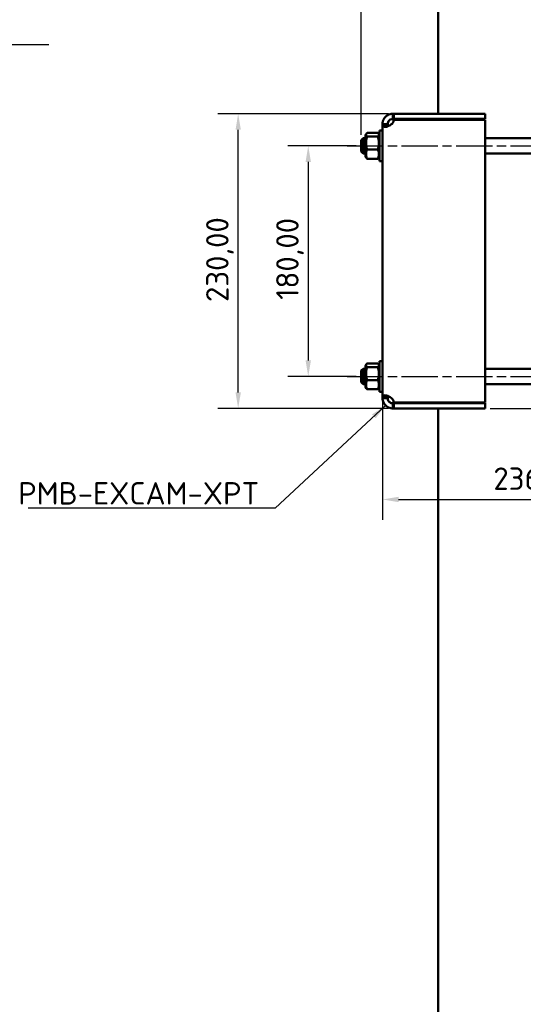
# Model space of a CAD drawing. Header units: millimetres. Extents: x 0 to 2970, y 0 to 2100.
# Tile 12 of 22: x 681 to 1074, y 930 to 1699. Entities that reach past the tile are written whole.
import ezdxf

# ---------------------------------------------------------------- set-up
doc = ezdxf.new("R2010")
doc.units = ezdxf.units.MM
doc.header["$LTSCALE"] = 5
doc.linetypes.add('CHAIN', pattern=[0.3543, 0.2362, -0.0295, 0.0591, -0.0295])
for name, color, linetype, lineweight in [('Bemaßung (ISO)', 7, 'Continuous', 25), ('Mittellinie (ISO)', 7, 'Continuous', 25), ('Sichtbar (ISO)', 7, 'Continuous', 50), ('Symbol (ISO)', 7, 'Continuous', 25)]:
    doc.layers.add(name, color=color, linetype=linetype, lineweight=lineweight)
doc.styles.add('Notiztext (DIN)', font='isocpeur.ttf')
doc.dimstyles.new('Standard (DIN)', dxfattribs={"dimscale": 5, "dimtxt": 3.5, "dimasz": 2.5, "dimexe": 3.175, "dimexo": 0.8, "dimgap": 0.8, "dimtad": 1, "dimrnd": 1e-08, "dimzin": 0, "dimtxsty": 'Notiztext (DIN)', "dimcen": 0.09, "dimdle": 10, "dimclrd": 256, "dimclre": 256, "dimclrt": 256, "dimadec": 0, "dimazin": 0, "dimtfac": 1, "dimtmove": 0, "dimatfit": 3, "dimfxl": 1, "dimtolj": 1, "dimtzin": 0, "dimlwd": -1, "dimlwe": -1, "dimarcsym": 0})
doc.dimstyles.new('Standard - Methode 2a (DIN)$7', dxfattribs={"dimscale": 5, "dimtxt": 3.5, "dimasz": 2.5, "dimexe": 3.175, "dimexo": 0.8, "dimgap": 0.8, "dimtad": 1, "dimtih": 1, "dimtoh": 1, "dimrnd": 1e-08, "dimtxsty": 'Notiztext (DIN)', "dimcen": 0.09, "dimdle": 10, "dimclrd": 256, "dimclre": 256, "dimclrt": 256, "dimazin": 2, "dimtfac": 1, "dimtmove": 0, "dimatfit": 3, "dimfxl": 1, "dimtolj": 1, "dimlwd": -1, "dimlwe": -1, "dimarcsym": 0})

# ---------------------------------------------------------------- blocks, each defined once
blk = doc.blocks.new('*D7')
at = {"layer": 'Bemaßung (ISO)'}
for p, q in [((969.17, 1625.28), (835.96, 1625.28)), ((851.83, 1407.78), (851.83, 1612.78)), ((969.17, 1395.28), (835.96, 1395.28))]:
    blk.add_line(p, q, dxfattribs=at)
for points in [[(849.75, 1612.78), (853.92, 1612.78), (851.83, 1625.28)], [(849.75, 1407.78), (853.92, 1407.78), (851.83, 1395.28)]]:
    blk.add_solid(points, dxfattribs=at)
at = {"layer": 'Defpoints', "color": 0}
for p in [(851.83, 1625.28), (973.17, 1625.28), (973.17, 1395.28)]:
    blk.add_point(p, dxfattribs=at)
at = {"layer": 'Bemaßung (ISO)', "insert": (826.83, 1478.35), "char_height": 17.5, "attachment_point": 1, "rotation": 90, "style": 'Notiztext (DIN)'}
blk.add_mtext('\\A1;230,00', dxfattribs=at)
blk = doc.blocks.new('*D8')
at = {"layer": 'Bemaßung (ISO)'}
for p, q in [((1701.96, 1449.95), (1701.96, 1462.45)), ((1555, 1437.45), (1717.84, 1437.45)), ((1701.96, 1437.45), (1701.96, 1395.28)), ((1048.48, 1395.28), (1717.84, 1395.28)), ((1701.96, 1382.78), (1701.96, 1309.38))]:
    blk.add_line(p, q, dxfattribs=at)
for points in [[(1699.88, 1449.95), (1704.05, 1449.95), (1701.96, 1437.45)], [(1699.88, 1382.78), (1704.05, 1382.78), (1701.96, 1395.28)]]:
    blk.add_solid(points, dxfattribs=at)
at = {"layer": 'Defpoints', "color": 0}
for p in [(1551, 1437.45), (1044.48, 1395.28), (1701.96, 1395.28)]:
    blk.add_point(p, dxfattribs=at)
at = {"layer": 'Bemaßung (ISO)', "insert": (1676.96, 1313.38), "char_height": 17.5, "attachment_point": 1, "rotation": 90, "style": 'Notiztext (DIN)'}
blk.add_mtext('\\A1;42,16', dxfattribs=at)
blk = doc.blocks.new('*D12')
at = {"layer": 'Bemaßung (ISO)'}
for p, q in [((947.82, 1608.78), (947.82, 1906.16)), ((1664.96, 1453.93), (1664.96, 1906.16)), ((960.32, 1890.28), (1652.46, 1890.28))]:
    blk.add_line(p, q, dxfattribs=at)
for points in [[(960.32, 1892.37), (960.32, 1888.2), (947.82, 1890.28)], [(1652.46, 1892.37), (1652.46, 1888.2), (1664.96, 1890.28)]]:
    blk.add_solid(points, dxfattribs=at)
at = {"layer": 'Defpoints', "color": 0}
for p in [(1664.96, 1890.28), (947.82, 1604.78), (1664.96, 1449.93)]:
    blk.add_point(p, dxfattribs=at)
at = {"layer": 'Bemaßung (ISO)', "insert": (1277.08, 1915.28), "char_height": 17.5, "attachment_point": 1, "style": 'Notiztext (DIN)'}
blk.add_mtext('\\A1;717,14', dxfattribs=at)
blk = doc.blocks.new('*D14')
at = {"layer": 'Bemaßung (ISO)'}
for p, q in [((943.82, 1600.28), (890.62, 1600.28)), ((906.49, 1587.78), (906.49, 1432.78)), ((943.82, 1420.28), (890.62, 1420.28))]:
    blk.add_line(p, q, dxfattribs=at)
for points in [[(904.41, 1587.78), (908.58, 1587.78), (906.49, 1600.28)], [(904.41, 1432.78), (908.58, 1432.78), (906.49, 1420.28)]]:
    blk.add_solid(points, dxfattribs=at)
at = {"layer": 'Defpoints', "color": 0}
for p in [(947.82, 1600.28), (906.49, 1420.28), (947.82, 1420.28)]:
    blk.add_point(p, dxfattribs=at)
at = {"layer": 'Bemaßung (ISO)', "insert": (881.49, 1480.1), "char_height": 17.5, "attachment_point": 1, "rotation": 90, "style": 'Notiztext (DIN)'}
blk.add_mtext('\\A1;180,00', dxfattribs=at)
blk = doc.blocks.new('*D15')
at = {"layer": 'Bemaßung (ISO)'}
for p, q in [((964.48, 1400.21), (964.48, 1308.33)), ((1201.17, 1400.21), (1201.17, 1308.33)), ((976.98, 1324.21), (1188.67, 1324.21))]:
    blk.add_line(p, q, dxfattribs=at)
for points in [[(976.98, 1326.29), (976.98, 1322.12), (964.48, 1324.21)], [(1188.67, 1326.29), (1188.67, 1322.12), (1201.17, 1324.21)]]:
    blk.add_solid(points, dxfattribs=at)
at = {"layer": 'Defpoints', "color": 0}
for p in [(964.48, 1404.21), (1201.17, 1404.21), (1201.17, 1324.21)]:
    blk.add_point(p, dxfattribs=at)
at = {"layer": 'Bemaßung (ISO)', "insert": (1050.88, 1349.21), "char_height": 17.5, "attachment_point": 1, "style": 'Notiztext (DIN)'}
blk.add_mtext('\\A1;236,69', dxfattribs=at)

msp = doc.modelspace()

# ---------------------------------------------------------------- linework, layer by layer
at = {"layer": 'Mittellinie (ISO)', "linetype": 'CHAIN', "ltscale": 23.990969}
for p, q in [((936.821, 1600.284), (1228.821, 1600.284)), ((936.821, 1420.284), (1228.821, 1420.284))]:
    msp.add_line(p, q, dxfattribs=at)
at = {"layer": 'Sichtbar (ISO)'}
for p, q in [((1007.821, 1625.284), (1007.821, 1760.284)), ((972.476, 1625.284), (973.166, 1625.284)), ((972.476, 1625.284), (972.476, 1623.044)), ((972.476, 1623.044), (972.476, 1621.284)), ((1044.476, 1625.284), (973.166, 1625.284)), ((973.166, 1625.284), (973.166, 1621.284)), ((1044.476, 1621.284), (1044.476, 1625.284)), ((968.476, 1617.284), (964.476, 1617.284)), ((964.476, 1616.362), (964.476, 1617.284)), ((968.476, 1616.362), (964.476, 1616.362)), ((964.476, 1404.207), (964.476, 1616.362)), ((968.476, 1617.284), (968.476, 1616.362)), ((973.166, 1621.284), (972.476, 1621.284)), ((973.166, 1621.284), (1044.476, 1621.284)), ((973.166, 1620.577), (1044.476, 1620.577)), ((1007.821, 1620.577), (1007.821, 1621.284)), ((1044.476, 1620.577), (1044.476, 1399.991)), ((951.176, 1608.584), (951.788, 1609.645)), ((951.176, 1608.584), (951.176, 1591.984)), ((960.768, 1610.366), (952.384, 1610.366)), ((960.768, 1607.51), (952.384, 1607.51)), ((961.976, 1608.584), (961.364, 1609.645)), ((961.976, 1588.284), (961.976, 1612.284)), ((964.476, 1612.284), (961.976, 1612.284)), ((947.821, 1604.784), (949.321, 1606.284)), ((947.821, 1595.784), (947.821, 1604.784)), ((949.321, 1606.284), (949.321, 1594.284)), ((949.321, 1606.284), (951.176, 1606.284)), ((1044.476, 1606.284), (1121.166, 1606.284)), ((947.821, 1595.784), (949.321, 1594.284)), ((949.321, 1594.284), (951.176, 1594.284)), ((951.176, 1591.984), (951.788, 1590.924)), ((960.768, 1597.428), (952.384, 1597.428)), ((961.976, 1591.984), (961.364, 1590.924)), ((1044.476, 1594.284), (1121.166, 1594.284)), ((960.768, 1590.203), (952.384, 1590.203)), ((964.476, 1588.284), (961.976, 1588.284)), ((960.768, 1430.366), (952.384, 1430.366)), ((961.976, 1408.284), (961.976, 1432.284)), ((964.476, 1432.284), (961.976, 1432.284)), ((947.821, 1424.784), (949.321, 1426.284)), ((947.821, 1415.784), (947.821, 1424.784)), ((949.321, 1426.284), (949.321, 1414.284)), ((949.321, 1426.284), (951.176, 1426.284)), ((951.176, 1428.584), (951.788, 1429.645)), ((951.176, 1428.584), (951.176, 1411.984)), ((960.768, 1427.51), (952.384, 1427.51)), ((961.976, 1428.584), (961.364, 1429.645)), ((1044.476, 1426.284), (1121.166, 1426.284)), ((947.821, 1415.784), (949.321, 1414.284)), ((960.768, 1417.428), (952.384, 1417.428)), ((949.321, 1414.284), (951.176, 1414.284)), ((951.176, 1411.984), (951.788, 1410.924)), ((960.768, 1410.203), (952.384, 1410.203)), ((961.976, 1411.984), (961.364, 1410.924)), ((964.476, 1408.284), (961.976, 1408.284)), ((1044.476, 1414.284), (1121.166, 1414.284)), ((968.476, 1404.207), (964.476, 1404.207)), ((964.476, 1403.284), (964.476, 1404.207)), ((968.476, 1403.284), (964.476, 1403.284)), ((968.476, 1404.207), (968.476, 1403.284)), ((972.476, 1399.284), (973.166, 1399.284)), ((972.476, 1399.284), (972.476, 1397.524)), ((1044.476, 1399.991), (973.166, 1399.991)), ((973.166, 1399.284), (1044.476, 1399.284)), ((973.166, 1399.284), (973.166, 1395.284)), ((1007.821, 1399.284), (1007.821, 1399.991)), ((1044.476, 1399.284), (1044.476, 1395.284)), ((972.476, 1397.524), (972.476, 1395.284)), ((973.166, 1395.284), (972.476, 1395.284)), ((973.166, 1395.284), (1044.476, 1395.284)), ((1007.821, 732.784), (1007.821, 1395.284))]:
    msp.add_line(p, q, dxfattribs=at)
for centre, start, end in [((967.184, 1621.04), 331.878279, 355.57232), ((967.184, 1399.528), 4.42768, 28.121721)]:
    msp.add_arc(centre, 6, start, end, dxfattribs=at)
for points, knots in [([(964.476, 1617.284), (964.476, 1618.453), (964.769, 1619.894), (965.494, 1621.19), (966.202, 1622.455), (967.309, 1623.54), (968.481, 1624.216), (969.799, 1624.975), (971.143, 1625.225), (972.055, 1625.273), (972.206, 1625.281), (972.347, 1625.284), (972.476, 1625.284)], [2.4651586, 2.4651586, 2.4651586, 2.4651586, 3.0047844, 3.0047844, 3.0047844, 3.5314643, 3.5314643, 3.5314643, 4.1232393, 4.1232393, 4.1232393, 4.2215724, 4.2215724, 4.2215724, 4.2215724]), ([(972.476, 1618.212), (971.712, 1617.183), (970.494, 1616.32), (969.194, 1615.764), (968.019, 1615.262), (966.813, 1615.01), (965.963, 1615.043), (965.095, 1615.077), (964.622, 1615.407), (964.508, 1615.988), (964.486, 1616.103), (964.476, 1616.228), (964.476, 1616.362)], [0.4908166, 0.4908166, 0.4908166, 0.4908166, 1.0745307, 1.0745307, 1.0745307, 1.6019849, 1.6019849, 1.6019849, 2.1406099, 2.1406099, 2.1406099, 2.2472304, 2.2472304, 2.2472304, 2.2472304]), ([(972.476, 1621.284), (972.026, 1621.284), (971.255, 1621.194), (970.49, 1620.757), (969.776, 1620.348), (969.119, 1619.625), (968.786, 1618.828), (968.563, 1618.296), (968.476, 1617.748), (968.476, 1617.284)], [2.0616129, 2.0616129, 2.0616129, 2.0616129, 2.7481771, 2.7481771, 2.7481771, 3.3898402, 3.3898402, 3.3898402, 3.8180267, 3.8180267, 3.8180267, 3.8180267]), ([(964.476, 1404.207), (964.476, 1404.883), (964.769, 1405.325), (965.494, 1405.472), (966.202, 1405.616), (967.309, 1405.478), (968.481, 1405.078), (969.799, 1404.628), (971.143, 1403.846), (972.055, 1402.862), (972.206, 1402.699), (972.347, 1402.53), (972.476, 1402.356)], [-2.2472304, -2.2472304, -2.2472304, -2.2472304, -1.7076046, -1.7076046, -1.7076046, -1.1809247, -1.1809247, -1.1809247, -0.5891497, -0.5891497, -0.5891497, -0.4908166, -0.4908166, -0.4908166, -0.4908166]), ([(972.476, 1395.284), (971.712, 1395.284), (970.494, 1395.404), (969.194, 1395.988), (968.019, 1396.517), (966.813, 1397.446), (965.963, 1398.639), (965.095, 1399.856), (964.622, 1401.309), (964.508, 1402.564), (964.486, 1402.812), (964.476, 1403.053), (964.476, 1403.284)], [2.0616129, 2.0616129, 2.0616129, 2.0616129, 2.645327, 2.645327, 2.645327, 3.1727813, 3.1727813, 3.1727813, 3.7114062, 3.7114062, 3.7114062, 3.8180267, 3.8180267, 3.8180267, 3.8180267]), ([(968.476, 1403.284), (968.476, 1402.595), (968.692, 1401.716), (969.198, 1400.992), (969.7, 1400.274), (970.463, 1399.752), (971.151, 1399.51), (971.682, 1399.324), (972.156, 1399.284), (972.476, 1399.284)], [2.4651586, 2.4651586, 2.4651586, 2.4651586, 3.1013215, 3.1013215, 3.1013215, 3.733287, 3.733287, 3.733287, 4.2215724, 4.2215724, 4.2215724, 4.2215724])]:
    msp.add_open_spline(points, degree=3, knots=knots, dxfattribs=at)
for points in [[(968.476, 1616.362), (968.476, 1616.023), (968.515, 1615.744), (968.598, 1615.531)], [(968.592, 1405.039), (968.511, 1404.826), (968.476, 1404.545), (968.476, 1404.207)]]:
    msp.add_open_spline(points, degree=3, dxfattribs=at)
for points, weights in [([(952.384, 1610.366), (950.884, 1608.938), (952.384, 1607.51)], [1, 1.15470053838, 1]), ([(952.384, 1607.51), (950.884, 1602.469), (952.384, 1597.428)], [1, 1.15470053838, 1]), ([(960.768, 1607.51), (962.268, 1608.938), (960.768, 1610.366)], [1, 1.15470053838, 1]), ([(960.768, 1597.428), (962.268, 1602.469), (960.768, 1607.51)], [1, 1.15470053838, 1]), ([(952.384, 1597.428), (950.884, 1593.816), (952.384, 1590.203)], [1, 1.15470053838, 1]), ([(960.768, 1590.203), (962.268, 1593.816), (960.768, 1597.428)], [1, 1.15470053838, 1]), ([(952.384, 1590.203), (951.985, 1590.582), (951.788, 1590.924)], [1, 1.03690571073, 1.05620280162]), ([(961.364, 1590.924), (961.166, 1590.582), (960.768, 1590.203)], [1.05620280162, 1.03690571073, 1]), ([(952.384, 1430.366), (950.884, 1428.938), (952.384, 1427.51)], [1, 1.15470053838, 1]), ([(960.768, 1427.51), (962.268, 1428.938), (960.768, 1430.366)], [1, 1.15470053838, 1]), ([(952.384, 1427.51), (950.884, 1422.469), (952.384, 1417.428)], [1, 1.15470053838, 1]), ([(960.768, 1417.428), (962.268, 1422.469), (960.768, 1427.51)], [1, 1.15470053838, 1]), ([(952.384, 1417.428), (950.884, 1413.816), (952.384, 1410.203)], [1, 1.15470053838, 1]), ([(960.768, 1410.203), (962.268, 1413.816), (960.768, 1417.428)], [1, 1.15470053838, 1]), ([(952.384, 1410.203), (951.985, 1410.582), (951.788, 1410.924)], [1, 1.03690571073, 1.05620280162]), ([(961.364, 1410.924), (961.166, 1410.582), (960.768, 1410.203)], [1.05620280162, 1.03690571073, 1])]:
    msp.add_rational_spline(points, weights, degree=2, dxfattribs=at)

# ---------------------------------------------------------------- texts
at = {"layer": 'Symbol (ISO)', "insert": (868.246, 1320.223), "char_height": 17.5, "width": 183.66883, "attachment_point": 9, "style": 'Notiztext (DIN)'}
msp.add_mtext('{\\fISOCPEUR|b0|i0;PMB-EXCAM-XPT}', dxfattribs=at)

# ---------------------------------------------------------------- dimensions: what is measured, and where the dimension line sits
at = {"layer": 'Bemaßung (ISO)'}
for base, p1, p2, angle, override, picture, middle in [((1664.961, 1890.284), (947.821, 1604.784), (1664.961, 1449.927), 180, {"dimgap": 0.8, "dimdec": 2, "dimtol": 0, "dimlim": 0, "dimtp": 0, "dimtm": 0, "dimtdec": 2, "dimtofl": 0, "dimatfit": 1}, '*D12', (1306.391, 1890.284)), ((851.834, 1625.284), (973.166, 1395.284), (973.166, 1625.284), 270, {"dimgap": 0.8, "dimdec": 2, "dimtol": 0, "dimlim": 0, "dimtp": 0, "dimtm": 0, "dimtdec": 2, "dimtofl": 0, "dimatfit": 1}, '*D7', (851.834, 1510.284)), ((906.495, 1420.284), (947.821, 1600.284), (947.821, 1420.284), 90, {"dimgap": 0.8, "dimdec": 2, "dimtol": 0, "dimlim": 0, "dimtp": 0, "dimtm": 0, "dimtdec": 2, "dimtofl": 0, "dimatfit": 1}, '*D14', (906.495, 1510.284)), ((1701.962, 1395.284), (1551.003, 1437.447), (1044.476, 1395.284), 270, {"dimgap": 0.8, "dimdec": 2, "dimtol": 0, "dimlim": 0, "dimtp": 0, "dimtm": 0, "dimtdec": 2, "dimtofl": 1, "dimatfit": 1}, '*D8', (1701.962, 1338.313))]:
    dim = msp.add_linear_dim(base=base, p1=p1, p2=p2, angle=angle, dimstyle='Standard (DIN)', override=override, dxfattribs=at)
    dim.commit()
    dim.dimension.update_dxf_attribs({"geometry": picture, "text_midpoint": middle, "dimtype": 160})
dim = msp.add_linear_dim(base=(1201.166, 1324.207), p1=(964.476, 1404.207), p2=(1201.166, 1404.207), dimstyle='Standard (DIN)', override={"dimgap": 0.8, "dimdec": 2, "dimtol": 0, "dimlim": 0, "dimtp": 0, "dimtm": 0, "dimtdec": 2, "dimtofl": 0, "dimatfit": 1}, dxfattribs=at)
dim.commit()
dim.dimension.update_dxf_attribs({"geometry": '*D15', "text_midpoint": (1082.821, 1324.207), "dimtype": 160})

# ---------------------------------------------------------------- leaders
at = {"layer": 'Symbol (ISO)', "annotation_type": 0, "has_hookline": 1}
for points, hookline_direction, text_width in [([(537.366, 1604.896), (621.72, 1679.292), (634.22, 1679.292)], 0, 70), ([(966.825, 1397.633), (880.746, 1317.307), (868.246, 1317.307)], 1, 180.25)]:
    msp.add_leader(points, dimstyle='Standard - Methode 2a (DIN)$7', override={"dimgap": 0, "dimtad": 1}, dxfattribs=dict(at, hookline_direction=hookline_direction, text_width=text_width))

doc.saveas('drawing.dxf')
